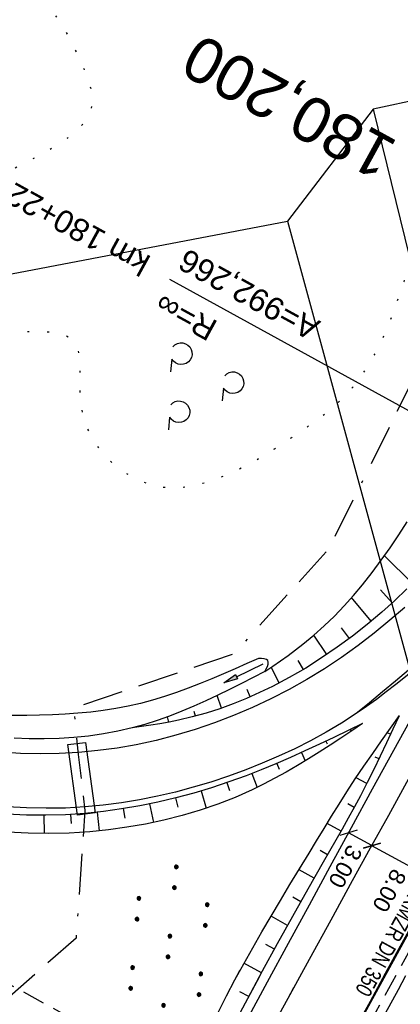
# Model space of a CAD drawing. Extents: x 507875 to 508634, y 446340 to 447363.
# Tile 23 of 70: x 508047 to 508089, y 446505 to 446614. Entities that reach past the tile are written whole.
import ezdxf
from ezdxf.enums import TextEntityAlignment as Align

# ---------------------------------------------------------------- set-up
doc = ezdxf.new("R2010")
doc.units = 0
doc.header["$LTSCALE"] = 10
doc.header["$MEASUREMENT"] = 0
for name, pattern in [('ACAD_ISO16W100', [73, 15, -6.5, 15, -6.5, 15, -7, 1, -7]), ('ACHSE', [5.5, 4, -0.5, 0.5, -0.5]), ('AUSGEZOGEN', [0]), ('LT00', [0]), ('LT07', [0.22, 0.02, -0.2]), ('LT17', [0.15, 0.1, -0.05]), ('STRICHLINIE2', [0.375, 0.25, -0.125])]:
    doc.linetypes.add(name, pattern=pattern)
doc.layers.get('0').update_dxf_attribs({"linetype": 'LT00'})
for name, color, linetype in [('--EK_FBR', 250, 'LT00'), ('--EK_Haltung', 7, 'STRICHLINIE2'), ('--EK_ST-93-1', 30, 'LT17'), ('--EL_Haltung', 182, 'STRICHLINIE2'), ('--EL_Haltung-Text', 182, 'LT00'), ('-AX-093', 35, 'ACHSE'), ('-EL-93-1', 250, 'LT00'), ('BAB-KABEL', 220, 'ACAD_ISO16W100'), ('BAB-KABEL_TEXT', 221, 'Continuous'), ('BEMAßUNG', 255, 'Continuous'), ('DFK_KATASTER', 250, 'LT00'), ('DFK_NUTZUNG', 250, 'LT00'), ('GEHOELZ_SYMB', 252, 'Continuous'), ('PFEIL', 140, 'AUSGEZOGEN'), ('V127_AFBR_BAB', 250, 'LT00'), ('V127_BOESCH', 250, 'LT00'), ('V127_BOSCHUNG', 250, 'LT00'), ('V127_GEHOELZ', 250, 'LT07'), ('V127_GRABEN', 250, 'LT00'), ('V127_H_BORD', 8, 'LT00'), ('V127_LD_MARK', 250, 'LT00'), ('V128_AFBR_BAB', 250, 'LT00'), ('V128_BOESCH', 250, 'LT00'), ('V128_BOSCHUNG', 250, 'LT00'), ('V128_LD_MARK', 250, 'LT00')]:
    doc.layers.add(name, color=color, linetype=linetype)
doc.styles.add('Arial', font='ARIAL.TTF')
doc.styles.add('Beschrift', font='ARIAL.TTF')
doc.styles.add('Haltungsbeschriftung', font='ARIAL.TTF', dxfattribs={"width": 0.75})

# ---------------------------------------------------------------- blocks, each defined once
blk = doc.blocks.new('SYMB7110')
at = {"color": 0, "linetype": 'ByBlock'}
for p, q in [((-0.515, 0.392919), (-0.515, 0.367081)), ((-0.51, 0.362895), (-0.51, 0.397105)), ((-0.505, 0.399164), (-0.505, 0.360836)), ((-0.5, 0.360204), (-0.5, 0.399796)), ((-0.495, 0.399164), (-0.495, 0.360836)), ((-0.49, 0.362895), (-0.49, 0.397105)), ((-0.485, 0.392919), (-0.485, 0.367081)), ((-0.48, 0.379874), (-0.48, 0.380145)), ((-0.285, 0.392919), (-0.285, 0.367081)), ((-0.28, 0.362895), (-0.28, 0.397105)), ((-0.275, 0.399164), (-0.275, 0.360836)), ((-0.27, 0.360204), (-0.27, 0.399796)), ((-0.265, 0.399164), (-0.265, 0.360836)), ((-0.26, 0.362895), (-0.26, 0.397105)), ((-0.255, 0.392919), (-0.255, 0.367081)), ((-0.25, 0.379874), (-0.25, 0.380146)), ((0.255, 0.392919), (0.255, 0.367081)), ((0.26, 0.362895), (0.26, 0.397105)), ((0.265, 0.399164), (0.265, 0.360836)), ((0.27, 0.360204), (0.27, 0.399796)), ((0.275, 0.399164), (0.275, 0.360836)), ((0.28, 0.362895), (0.28, 0.397105)), ((0.285, 0.392919), (0.285, 0.367081)), ((0.29, 0.379874), (0.29, 0.380145)), ((0.485, 0.392919), (0.485, 0.367081)), ((0.49, 0.362895), (0.49, 0.397105)), ((0.495, 0.399164), (0.495, 0.360836)), ((0.5, 0.360204), (0.5, 0.399796)), ((0.505, 0.399164), (0.505, 0.360836)), ((0.51, 0.362895), (0.51, 0.397105)), ((0.515, 0.392919), (0.515, 0.367081)), ((0.52, 0.379874), (0.52, 0.380146)), ((-0.9, 0.012919), (-0.9, -0.012919)), ((-0.895, -0.017106), (-0.895, 0.017105)), ((-0.89, 0.019164), (-0.89, -0.019164)), ((-0.885, -0.019797), (-0.885, 0.019796)), ((-0.88, 0.019164), (-0.88, -0.019164)), ((-0.875, -0.017106), (-0.875, 0.017105)), ((-0.87, 0.012919), (-0.87, -0.012919)), ((-0.865, -0.000126), (-0.865, 0.000145)), ((-0.67, 0.012919), (-0.67, -0.012919)), ((-0.665, -0.017106), (-0.665, 0.017105)), ((-0.66, 0.019164), (-0.66, -0.019164)), ((-0.655, -0.019797), (-0.655, 0.019796)), ((-0.65, 0.019164), (-0.65, -0.019164)), ((-0.645, -0.017106), (-0.645, 0.017105)), ((-0.64, 0.012919), (-0.64, -0.012919)), ((-0.635, -0.000126), (-0.635, 0.000145)), ((-0.13, 0.012919), (-0.13, -0.012919)), ((-0.125, -0.017105), (-0.125, 0.017105)), ((-0.12, 0.019164), (-0.12, -0.019164)), ((-0.115, -0.019796), (-0.115, 0.019796)), ((-0.11, 0.019164), (-0.11, -0.019164)), ((-0.105, -0.017105), (-0.105, 0.017105)), ((-0.1, 0.012919), (-0.1, -0.012919)), ((-0.095, -0.000126), (-0.095, 0.000146)), ((0.1, 0.012919), (0.1, -0.012919)), ((0.105, -0.017105), (0.105, 0.017105)), ((0.11, 0.019164), (0.11, -0.019164)), ((0.115, -0.019796), (0.115, 0.019796)), ((0.12, 0.019164), (0.12, -0.019164)), ((0.125, -0.017105), (0.125, 0.017105)), ((0.13, 0.012919), (0.13, -0.012919)), ((0.135, -0.000126), (0.135, 0.000146)), ((0.64, 0.012919), (0.64, -0.012919)), ((0.645, -0.017105), (0.645, 0.017105)), ((0.65, 0.019164), (0.65, -0.019164)), ((0.655, -0.019796), (0.655, 0.019796)), ((0.66, 0.019164), (0.66, -0.019164)), ((0.665, -0.017105), (0.665, 0.017105)), ((0.67, 0.012919), (0.67, -0.012919)), ((0.675, -0.000126), (0.675, 0.000146)), ((0.87, 0.012919), (0.87, -0.012919)), ((0.875, -0.017105), (0.875, 0.017105)), ((0.88, 0.019164), (0.88, -0.019164)), ((0.885, -0.019796), (0.885, 0.019796)), ((0.89, 0.019164), (0.89, -0.019164)), ((0.895, -0.017105), (0.895, 0.017105)), ((0.9, 0.012919), (0.9, -0.012919)), ((0.905, -0.000126), (0.905, 0.000146)), ((-0.515, -0.367081), (-0.515, -0.392919)), ((-0.51, -0.397105), (-0.51, -0.362895)), ((-0.505, -0.360836), (-0.505, -0.399164)), ((-0.5, -0.399796), (-0.5, -0.360204)), ((-0.495, -0.360836), (-0.495, -0.399164)), ((-0.49, -0.397106), (-0.49, -0.362895)), ((-0.485, -0.367081), (-0.485, -0.392919)), ((-0.48, -0.380126), (-0.48, -0.379855)), ((-0.285, -0.367081), (-0.285, -0.392919)), ((-0.28, -0.397105), (-0.28, -0.362895)), ((-0.275, -0.360836), (-0.275, -0.399164)), ((-0.27, -0.399796), (-0.27, -0.360204)), ((-0.265, -0.360836), (-0.265, -0.399164)), ((-0.26, -0.397105), (-0.26, -0.362895)), ((-0.255, -0.367081), (-0.255, -0.392919)), ((-0.25, -0.380126), (-0.25, -0.379855)), ((0.255, -0.367081), (0.255, -0.392919)), ((0.26, -0.397105), (0.26, -0.362895)), ((0.265, -0.360836), (0.265, -0.399164)), ((0.27, -0.399796), (0.27, -0.360204)), ((0.275, -0.360836), (0.275, -0.399164)), ((0.28, -0.397105), (0.28, -0.362895)), ((0.285, -0.367081), (0.285, -0.392919)), ((0.29, -0.380126), (0.29, -0.379855)), ((0.485, -0.367081), (0.485, -0.392919)), ((0.49, -0.397105), (0.49, -0.362895)), ((0.495, -0.360836), (0.495, -0.399164)), ((0.5, -0.399796), (0.5, -0.360204)), ((0.505, -0.360836), (0.505, -0.399164)), ((0.51, -0.397105), (0.51, -0.362895)), ((0.515, -0.367081), (0.515, -0.392919)), ((0.52, -0.380126), (0.52, -0.379855))]:
    blk.add_line(p, q, dxfattribs=at)
for points in [[(-0.48, 0.38), (-0.481981, 0.388678), (-0.48753, 0.395637), (-0.49555, 0.399499), (-0.50445, 0.399499), (-0.51247, 0.395637), (-0.518019, 0.388678), (-0.52, 0.38), (-0.518019, 0.371322), (-0.51247, 0.364363), (-0.50445, 0.360501), (-0.49555, 0.360501), (-0.48753, 0.364363), (-0.481981, 0.371322), (-0.48, 0.38)], [(-0.25, 0.38), (-0.251981, 0.388678), (-0.25753, 0.395637), (-0.26555, 0.399499), (-0.27445, 0.399499), (-0.28247, 0.395637), (-0.288019, 0.388678), (-0.29, 0.38), (-0.288019, 0.371322), (-0.28247, 0.364363), (-0.27445, 0.360501), (-0.26555, 0.360501), (-0.25753, 0.364363), (-0.251981, 0.371322), (-0.25, 0.38)], [(0.29, 0.38), (0.288019, 0.388678), (0.28247, 0.395637), (0.27445, 0.399499), (0.26555, 0.399499), (0.25753, 0.395637), (0.251981, 0.388678), (0.25, 0.38), (0.251981, 0.371322), (0.25753, 0.364363), (0.26555, 0.360501), (0.27445, 0.360501), (0.28247, 0.364363), (0.288019, 0.371322), (0.29, 0.38)], [(0.52, 0.38), (0.518019, 0.388678), (0.51247, 0.395637), (0.50445, 0.399499), (0.495549, 0.399499), (0.48753, 0.395637), (0.481981, 0.388678), (0.48, 0.38), (0.481981, 0.371322), (0.48753, 0.364363), (0.495549, 0.360501), (0.50445, 0.360501), (0.51247, 0.364363), (0.518019, 0.371322), (0.52, 0.38)], [(-0.865, 0), (-0.866981, 0.008678), (-0.87253, 0.015637), (-0.88055, 0.019498), (-0.88945, 0.019498), (-0.89747, 0.015637), (-0.903019, 0.008678), (-0.905, 0)], [(-0.905, 0), (-0.903019, -0.008678), (-0.89747, -0.015637), (-0.88945, -0.019499), (-0.88055, -0.019499), (-0.87253, -0.015637), (-0.866981, -0.008678), (-0.865, 0)], [(-0.635, 0), (-0.636981, 0.008678), (-0.64253, 0.015637), (-0.65055, 0.019498), (-0.65945, 0.019498), (-0.66747, 0.015637), (-0.673019, 0.008678), (-0.675, 0)], [(-0.675, 0), (-0.673019, -0.008678), (-0.66747, -0.015637), (-0.65945, -0.019499), (-0.65055, -0.019499), (-0.64253, -0.015637), (-0.636981, -0.008678), (-0.635, 0)], [(-0.095, 0), (-0.096981, 0.008678), (-0.10253, 0.015637), (-0.11055, 0.019499), (-0.11945, 0.019499), (-0.12747, 0.015637), (-0.133019, 0.008678), (-0.135, 0)], [(-0.135, 0), (-0.133019, -0.008678), (-0.12747, -0.015637), (-0.11945, -0.019499), (-0.11055, -0.019499), (-0.10253, -0.015637), (-0.096981, -0.008678), (-0.095, 0)], [(0.135, 0), (0.133019, 0.008678), (0.12747, 0.015637), (0.11945, 0.019499), (0.11055, 0.019499), (0.10253, 0.015637), (0.096981, 0.008678), (0.095, 0)], [(0.095, 0), (0.096981, -0.008678), (0.10253, -0.015637), (0.11055, -0.019499), (0.11945, -0.019499), (0.12747, -0.015637), (0.133019, -0.008678), (0.135, 0)], [(0.675, 0), (0.673019, 0.008678), (0.66747, 0.015637), (0.65945, 0.019499), (0.65055, 0.019499), (0.64253, 0.015637), (0.636981, 0.008678), (0.635, 0)], [(0.635, 0), (0.636981, -0.008678), (0.64253, -0.015637), (0.65055, -0.019499), (0.65945, -0.019499), (0.66747, -0.015637), (0.673019, -0.008678), (0.675, 0)], [(0.905, 0), (0.903019, 0.008678), (0.89747, 0.015637), (0.88945, 0.019499), (0.88055, 0.019499), (0.87253, 0.015637), (0.866981, 0.008678), (0.865, 0)], [(0.865, 0), (0.866981, -0.008678), (0.87253, -0.015637), (0.88055, -0.019499), (0.88945, -0.019499), (0.89747, -0.015637), (0.903019, -0.008678), (0.905, 0)], [(-0.48, -0.38), (-0.481981, -0.371322), (-0.48753, -0.364363), (-0.49555, -0.360501), (-0.50445, -0.360501), (-0.51247, -0.364363), (-0.518019, -0.371322), (-0.52, -0.38), (-0.518019, -0.388678), (-0.51247, -0.395637), (-0.50445, -0.399499), (-0.49555, -0.399499), (-0.48753, -0.395637), (-0.481981, -0.388678), (-0.48, -0.38)], [(-0.25, -0.38), (-0.251981, -0.371322), (-0.25753, -0.364363), (-0.26555, -0.360501), (-0.27445, -0.360501), (-0.28247, -0.364363), (-0.288019, -0.371322), (-0.29, -0.38), (-0.288019, -0.388678), (-0.28247, -0.395637), (-0.27445, -0.399499), (-0.26555, -0.399499), (-0.25753, -0.395637), (-0.251981, -0.388678), (-0.25, -0.38)], [(0.29, -0.38), (0.288019, -0.371322), (0.28247, -0.364363), (0.27445, -0.360501), (0.26555, -0.360501), (0.25753, -0.364363), (0.251981, -0.371322), (0.25, -0.38), (0.251981, -0.388678), (0.25753, -0.395637), (0.26555, -0.399499), (0.27445, -0.399499), (0.28247, -0.395637), (0.288019, -0.388678), (0.29, -0.38)], [(0.52, -0.38), (0.518019, -0.371322), (0.51247, -0.364363), (0.50445, -0.360501), (0.495549, -0.360501), (0.48753, -0.364363), (0.481981, -0.371322), (0.48, -0.38), (0.481981, -0.388678), (0.48753, -0.395637), (0.495549, -0.399499), (0.50445, -0.399499), (0.51247, -0.395637), (0.518019, -0.388678), (0.52, -0.38)]]:
    blk.add_lwpolyline(points, dxfattribs=at)
blk = doc.blocks.new('GEHOELZ_SYMB')
at = {"layer": 'GEHOELZ_SYMB'}
blk.add_line((0, 0), (1.4, 0), dxfattribs=at)
blk.add_lwpolyline([(-1.39, 0.02), (-1.61, 0.22), (-1.78, 0.47), (-1.88, 0.76), (-1.9, 1.06), (-1.84, 1.36), (-1.72, 1.64), (-1.53, 1.87), (-1.28, 2.05), (-1, 2.16), (-0.7, 2.2), (-0.4, 2.16), (-0.12, 2.05), (0.13, 1.87), (0.32, 1.64), (0.44, 1.36), (0.5, 1.06), (0.48, 0.76), (0.38, 0.47), (0.21, 0.22), (-0.01, 0.02)], dxfattribs=at)
blk = doc.blocks.new('_Oblique')
at = {"color": 0, "linetype": 'ByBlock', "lineweight": -2}
blk.add_line((-0.5, -0.5), (0.5, 0.5), dxfattribs=at)
blk = doc.blocks.new('Pfreil3')
at = {"layer": 'PFEIL'}
blk.add_hatch(color=256, dxfattribs=at).paths.add_polyline_path([(-1.55, 0.27), (-1.55, -0.27), (0, 0)])
for p, q in [((-1.55, 0), (-4.83, 0)), ((-1.55, -0.27), (-1.55, 0.27)), ((-1.55, 0.27), (0, 0)), ((0, 0), (-1.55, -0.27))]:
    blk.add_line(p, q, dxfattribs=at)

msp = doc.modelspace()

# ---------------------------------------------------------------- linework, layer by layer
at = {"layer": '--EK_FBR', "color": 2}
for points in [[(508089.46, 446549.15), (508087.83, 446547.72), (508086.09, 446546.29), (508084.3, 446544.92), (508082.46, 446543.61), (508080.56, 446542.36), (508078.63, 446541.18), (508076.65, 446540.07), (508074.64, 446539.03), (508072.59, 446538.06), (508070.51, 446537.17), (508068.4, 446536.36), (508066.26, 446535.63), (508064.1, 446534.98), (508061.91, 446534.42), (508059.71, 446533.94), (508057.59, 446533.57), (508055.46, 446533.29), (508053.33, 446533.08), (508051.19, 446532.96), (508049.05, 446532.92), (508046.9, 446532.97), (508044.77, 446533.1)], [(508084.1, 446537.39), (508082.45, 446536.32), (508080.76, 446535.32), (508079.04, 446534.38), (508077.28, 446533.49), (508075.49, 446532.66), (508073.68, 446531.89), (508071.84, 446531.16), (508069.92, 446530.46), (508067.98, 446529.81), (508066.03, 446529.23), (508064.06, 446528.7), (508062.07, 446528.23), (508060.08, 446527.83), (508058.07, 446527.5), (508056.05, 446527.24), (508054.03, 446527.05), (508051.88, 446526.93), (508049.72, 446526.9), (508047.57, 446526.94), (508045.41, 446527.06)], [(508083.99, 446502.48), (508085.66, 446505.55), (508087.33, 446508.62), (508089.01, 446511.68), (508090.69, 446514.74), (508092.21, 446517.47), (508093.72, 446520.19), (508095.24, 446522.92), (508096.76, 446525.65), (508098.28, 446528.37), (508099.8, 446531.1), (508101.32, 446533.83), (508102.82, 446536.56)]]:
    msp.add_lwpolyline(points, dxfattribs=at)
at = {"layer": '--EK_FBR'}
for points in [[(508091.67, 446543.19), (508090.61, 446542.33), (508089.55, 446541.47), (508088.48, 446540.62), (508087.41, 446539.78), (508086.32, 446538.96), (508085.22, 446538.16), (508084.1, 446537.39)], [(508092.92, 446541.89), (508090.57, 446537.6), (508088.22, 446533.31), (508085.87, 446529.02), (508083.53, 446524.72), (508081.18, 446520.43), (508078.87, 446516.17), (508076.55, 446511.91), (508074.24, 446507.65), (508071.92, 446503.39), (508069.61, 446499.13), (508067.21, 446494.73), (508064.82, 446490.33), (508062.42, 446485.94), (508060.01, 446481.54), (508057.6, 446477.15), (508057.15, 446476.34), (508055.2, 446472.77), (508053.25, 446469.2), (508051.31, 446465.62), (508049.38, 446462.04), (508047.45, 446458.46), (508045.52, 446454.87)], [(508074.38, 446507.92), (508074.24, 446507.65), (508071.92, 446503.39), (508069.61, 446499.13), (508067.21, 446494.73), (508064.82, 446490.33), (508062.42, 446485.94), (508060.01, 446481.54), (508057.6, 446477.15), (508057.15, 446476.34), (508055.2, 446472.77), (508053.25, 446469.2), (508051.31, 446465.62), (508049.38, 446462.04), (508047.45, 446458.46), (508045.52, 446454.87), (508042.93, 446450.05), (508040.34, 446445.23), (508037.99, 446440.84)]]:
    msp.add_lwpolyline(points, dxfattribs=at)
at = {"layer": '--EK_Haltung'}
msp.add_line((508102.93, 446534.65), (508079.68, 446492.39), dxfattribs=at)
at = {"layer": '--EK_ST-93-1', "ltscale": 2.5}
msp.add_line((508079.07, 446489.14), (508043.97, 446508.31), dxfattribs=at)
at = {"layer": '--EL_Haltung'}
msp.add_line((508102.93, 446534.65), (508079.68, 446492.39), dxfattribs=at)
at = {"layer": '-AX-093', "ltscale": 0.2}
msp.add_lwpolyline([(508147.63, 446614.28), (508141.58, 446603.2), (508135.52, 446592.14), (508129.46, 446581.07), (508123.39, 446570.01), (508116.03, 446556.59), (508107.11, 446540.33), (508100.98, 446529.16), (508094.85, 446517.99), (508088.73, 446506.81), (508082.62, 446495.63)], dxfattribs=at)
at = {"layer": '-EL-93-1'}
msp.add_line((508111.65, 446558.99), (508063.43, 446585.45), dxfattribs=at)
at = {"layer": 'BAB-KABEL', "ltscale": 0.03, "flags": 128}
msp.add_lwpolyline([(508403.91, 447290.53), (508402.03, 447282.82), (508386.1, 447280.45), (508366.68, 447274.03), (508361.37, 447269.7), (508361.66, 447256.67), (508362.44, 447209.01), (508362.58, 447196.37), (508363.06, 447183.59), (508362.05, 447181.3), (508353.7, 447155.98), (508356.39, 447152.75), (508357.89, 447150.94), (508345.99, 447106.96), (508319.98, 447031.32), (508314.89, 447014.99), (508307.5, 446987.6), (508299.95, 446957.55), (508297.33, 446948.16), (508293.93, 446941.35), (508287.31, 446931.65), (508277.45, 446917.5), (508268.65, 446905.43), (508266.72, 446901.97), (508263.92, 446896.05), (508236.79, 446838.25), (508218.67, 446798.75), (508182, 446732.5), (508173.76, 446722.03), (508158.32, 446691.58), (508134.64, 446653.79), (508129.8, 446634.85), (508127.62, 446632.93), (508117.24, 446626.48), (508107.49, 446619.07), (508101.7, 446595.11), (508091.07, 446575.78), (508081, 446555.55), (508070.49, 446543.96), (508052.78, 446538.01), (508053.27, 446532.87), (508054.03, 446526.66), (508053.05, 446512.52), (508031.72, 446493.74), (508025.76, 446492.1), (508020.21, 446489.1), (508016.01, 446486.75), (508018.85, 446477.05), (508018.71, 446455.03), (508018.06, 446449.03)], dxfattribs=at)
at = {"layer": 'BAB-KABEL_TEXT'}
msp.add_lwpolyline([(508052.12, 446533.96), (508054.08, 446534.19), (508055.15, 446526.38), (508053.19, 446526.14)], close=True, dxfattribs=at)
at = {"layer": 'BEMAßUNG'}
for p, q in [((508085.83, 446522.76), (508083.23, 446524.18)), ((508092.98, 446518.84), (508085.82, 446522.75))]:
    msp.add_line(p, q, dxfattribs=at)
at = {"layer": 'DFK_KATASTER'}
for p, q in [((508099.75, 446607.29), (508085.98, 446604.33)), ((508085.98, 446604.33), (508076.49, 446591.92)), ((508085.98, 446604.33), (508099.56, 446548.76)), ((507967.14, 446571.06), (508076.49, 446591.92)), ((508076.49, 446591.92), (508090.46, 446540.61))]:
    msp.add_line(p, q, dxfattribs=at)
at = {"layer": 'V127_AFBR_BAB', "color": 0}
for points in [[(508089.46, 446549.15), (508087.83, 446547.72), (508086.09, 446546.29), (508084.3, 446544.92), (508082.46, 446543.61), (508080.56, 446542.36), (508078.63, 446541.18), (508076.65, 446540.07), (508074.64, 446539.03), (508072.59, 446538.06), (508070.51, 446537.17), (508068.4, 446536.36), (508066.26, 446535.63), (508064.1, 446534.98), (508061.91, 446534.42), (508059.71, 446533.94), (508057.59, 446533.57), (508055.46, 446533.29), (508053.33, 446533.08), (508051.19, 446532.96), (508049.05, 446532.92), (508046.9, 446532.97), (508044.77, 446533.1)], [(508084.1, 446537.39), (508082.45, 446536.32), (508080.76, 446535.32), (508079.04, 446534.38), (508077.28, 446533.49), (508075.49, 446532.66), (508073.68, 446531.89), (508071.84, 446531.16), (508069.92, 446530.46), (508067.98, 446529.81), (508066.03, 446529.23), (508064.06, 446528.7), (508062.07, 446528.23), (508060.08, 446527.83), (508058.07, 446527.5), (508056.05, 446527.24), (508054.03, 446527.05), (508051.88, 446526.93), (508049.72, 446526.9), (508047.57, 446526.94), (508045.41, 446527.06)]]:
    msp.add_lwpolyline(points, dxfattribs=at)
at = {"layer": 'V127_AFBR_BAB'}
for points in [[(508091.67, 446543.19), (508090.61, 446542.33), (508089.55, 446541.47), (508088.48, 446540.62), (508087.41, 446539.78), (508086.32, 446538.96), (508085.22, 446538.16), (508084.1, 446537.39)], [(508092.92, 446541.89), (508090.57, 446537.6), (508088.22, 446533.31), (508085.87, 446529.02), (508083.53, 446524.72), (508081.18, 446520.43), (508078.87, 446516.17), (508076.55, 446511.91), (508074.24, 446507.65), (508071.92, 446503.39), (508069.61, 446499.13), (508067.21, 446494.73), (508064.82, 446490.33), (508062.42, 446485.94), (508060.01, 446481.54), (508057.6, 446477.15), (508057.15, 446476.34), (508055.2, 446472.77), (508053.25, 446469.2), (508051.31, 446465.62), (508049.38, 446462.04), (508047.45, 446458.46), (508045.52, 446454.87)]]:
    msp.add_lwpolyline(points, dxfattribs=at)
at = {"layer": 'V127_AFBR_BAB', "color": 2}
msp.add_lwpolyline([(508083.99, 446502.48), (508085.66, 446505.55), (508087.33, 446508.62), (508089.01, 446511.68), (508090.69, 446514.74), (508092.21, 446517.47), (508093.72, 446520.19), (508095.24, 446522.92), (508096.76, 446525.65), (508098.28, 446528.37), (508099.8, 446531.1), (508101.32, 446533.83), (508102.82, 446536.56)], dxfattribs=at)
at = {"layer": 'V127_BOESCH'}
for points in [[(508073.98, 446542.06), (508074.84, 446542.64), (508075.69, 446543.23), (508076.54, 446543.83), (508077.37, 446544.44), (508078.19, 446545.07), (508079.39, 446546.06), (508080.55, 446547.1), (508081.67, 446548.18), (508082.74, 446549.31), (508083.78, 446550.47), (508084.79, 446551.66), (508085.85, 446553), (508086.87, 446554.37), (508087.85, 446555.76), (508088.81, 446557.18), (508089.73, 446558.62)], [(508089.69, 446551.19), (508088.32, 446549.88), (508086.91, 446548.61), (508085.32, 446547.26), (508083.68, 446545.97), (508081.99, 446544.73), (508080.26, 446543.55), (508078.49, 446542.43), (508076.67, 446541.38), (508074.81, 446540.4), (508073.38, 446539.71), (508071.93, 446539.06), (508070.45, 446538.47), (508068.96, 446537.93), (508067.45, 446537.44), (508065.92, 446537.01), (508064.38, 446536.65), (508063.36, 446536.45), (508062.34, 446536.27), (508061.32, 446536.1), (508060.29, 446535.95), (508059.26, 446535.8)], [(508068.78, 446504.29), (508069.7, 446506.11), (508070.65, 446507.9), (508071.62, 446509.68), (508072.62, 446511.45), (508073.63, 446513.21), (508074.66, 446514.96), (508075.71, 446516.7), (508076.75, 446518.44), (508077.81, 446520.18), (508078.86, 446521.92), (508079.69, 446523.29), (508080.52, 446524.65), (508081.35, 446526.01), (508082.19, 446527.37), (508083.05, 446528.72), (508083.99, 446530.15), (508084.95, 446531.57), (508085.92, 446532.98), (508086.9, 446534.38), (508087.88, 446535.78), (508088.87, 446537.18)], [(508070.46, 446502.8), (508072.08, 446505.85), (508073.72, 446508.89), (508075.38, 446511.92), (508077.06, 446514.95), (508078.75, 446517.97), (508080.46, 446520.97), (508081.17, 446522.19), (508081.87, 446523.41), (508082.56, 446524.63), (508083.25, 446525.85), (508083.93, 446527.08), (508084.59, 446528.32), (508085.34, 446529.78), (508086.07, 446531.24), (508086.79, 446532.72), (508087.49, 446534.2), (508088.18, 446535.69), (508088.87, 446537.18)], [(508084.78, 446536.28), (508083.19, 446535.51), (508081.6, 446534.74), (508080.01, 446533.99), (508078.4, 446533.25), (508076.79, 446532.53), (508075.17, 446531.83), (508073.54, 446531.15), (508071.9, 446530.51), (508069.98, 446529.82), (508068.04, 446529.18), (508066.08, 446528.59), (508064.1, 446528.06), (508062.11, 446527.59), (508060.11, 446527.18), (508058.09, 446526.83), (508056.07, 446526.55), (508054.03, 446526.34), (508051.87, 446526.19), (508049.71, 446526.13), (508047.55, 446526.14), (508045.39, 446526.23)], [(508084.78, 446536.28), (508083.59, 446535.48), (508082.4, 446534.68), (508081.21, 446533.9), (508080, 446533.12), (508078.79, 446532.36), (508077.57, 446531.62), (508076.34, 446530.9), (508075.09, 446530.22), (508073.83, 446529.56), (508072.55, 446528.94), (508070.66, 446528.1), (508068.74, 446527.35), (508066.78, 446526.68), (508064.79, 446526.09), (508062.78, 446525.58), (508060.74, 446525.15), (508058.69, 446524.79), (508056.63, 446524.51), (508054.56, 446524.3), (508052.28, 446524.16), (508050, 446524.11), (508047.73, 446524.14), (508045.45, 446524.26)]]:
    msp.add_lwpolyline(points, dxfattribs=at)
at = {"layer": 'V127_BOSCHUNG'}
for p, q in [((508090.31, 446551.8), (508087.23, 446554.87)), ((508088.08, 446549.66), (508086.77, 446551.08)), ((508085.76, 446547.63), (508083.57, 446550.23)), ((508083.34, 446545.71), (508082.45, 446546.89)), ((508080.83, 446543.93), (508079.4, 446546.06)), ((508078.24, 446542.28), (508077.66, 446543.25)), ((508075.57, 446540.79), (508074.67, 446542.52)), ((508072.33, 446539.24), (508071.99, 446540.04)), ((508069.18, 446538), (508068.69, 446539.4)), ((508063.31, 446536.44), (508063.19, 446537.04)), ((508066.27, 446537.11), (508066.13, 446537.63)), ((508060.33, 446535.96), (508060.32, 446536.02)), ((508083.43, 446535.62), (508083.53, 446535.43)), ((508087.9, 446535.09), (508087.52, 446535.26)), ((508080.73, 446534.33), (508080.86, 446534.05)), ((508078.01, 446533.07), (508078.44, 446532.14)), ((508086.62, 446532.37), (508086.2, 446532.57)), ((508075.28, 446531.87), (508075.55, 446531.24)), ((508072.52, 446530.75), (508073.12, 446529.21)), ((508085.28, 446529.66), (508084.08, 446530.28)), ((508069.74, 446529.74), (508070.04, 446528.86)), ((508064.06, 446528.05), (508064.32, 446527.04)), ((508066.92, 446528.84), (508067.48, 446526.91)), ((508061.18, 446527.39), (508061.62, 446525.32)), ((508083.88, 446526.99), (508083.16, 446527.38)), ((508049.49, 446526.13), (508049.51, 446524.11)), ((508052.43, 446526.22), (508052.49, 446525.2)), ((508055.37, 446526.47), (508055.6, 446524.4)), ((508058.28, 446526.86), (508058.45, 446525.82)), ((508082.41, 446524.36), (508080.87, 446525.23)), ((508080.92, 446521.76), (508080.11, 446522.21)), ((508079.43, 446519.16), (508077.76, 446520.1)), ((508077.95, 446516.55), (508077.08, 446517.04)), ((508076.49, 446513.93), (508074.66, 446514.95)), ((508075.04, 446511.31), (508074.09, 446511.83)), ((508073.61, 446508.68), (508071.65, 446509.74)), ((508072.19, 446506.05), (508071.2, 446506.57))]:
    msp.add_line(p, q, dxfattribs=at)
at = {"layer": 'V127_GEHOELZ', "flags": 128}
msp.add_lwpolyline([(508096.94, 446604.49), (508097.55, 446605.41), (508098.19, 446606.31), (508098.85, 446607.2), (508099.53, 446608.08), (508100.22, 446608.95), (508100.91, 446609.83), (508101.61, 446610.71), (508102.3, 446611.59), (508102.98, 446612.48), (508103.64, 446613.39), (508104.28, 446614.32), (508104.89, 446615.26), (508105.47, 446616.23), (508105.72, 446616.68), (508105.95, 446617.13), (508106.15, 446617.6), (508106.32, 446618.08), (508106.44, 446618.56), (508106.51, 446619.04), (508106.54, 446619.52), (508106.52, 446620.01), (508106.47, 446620.49), (508106.32, 446621.2), (508106.1, 446621.9), (508105.82, 446622.57), (508105.49, 446623.23), (508105.12, 446623.88), (508104.73, 446624.52), (508104.32, 446625.15), (508103.9, 446625.78), (508102.94, 446627.24), (508102, 446628.7), (508101.08, 446630.16), (508100.17, 446631.62), (508099.26, 446633.06), (508098.35, 446634.5), (508097.43, 446635.94), (508096.51, 446637.36), (508095.58, 446638.76), (508094.62, 446640.15), (508093.65, 446641.53), (508092.64, 446642.89), (508091.61, 446644.22), (508090.28, 446645.84), (508088.9, 446647.43), (508087.47, 446648.98), (508085.99, 446650.49), (508084.47, 446651.97), (508082.91, 446653.4), (508081.32, 446654.8), (508079.69, 446656.15), (508078.03, 446657.46), (508076.53, 446658.59), (508075.01, 446659.69), (508073.48, 446660.76), (508071.93, 446661.81), (508070.37, 446662.85), (508068.8, 446663.87), (508067.23, 446664.88), (508065.65, 446665.89), (508064.07, 446666.89), (508062.49, 446667.9), (508060.91, 446668.92), (508059.9, 446669.57), (508058.89, 446670.23), (508057.88, 446670.88), (508056.86, 446671.53), (508055.83, 446672.15), (508054.79, 446672.76), (508053.74, 446673.34), (508052.67, 446673.9), (508051.58, 446674.41), (508050.24, 446674.99), (508048.87, 446675.5), (508047.48, 446675.94), (508046.07, 446676.32), (508044.64, 446676.63), (508043.19, 446676.86), (508041.74, 446677.02), (508040.28, 446677.09), (508038.75, 446677.08), (508037.23, 446676.98), (508035.72, 446676.79), (508034.21, 446676.52), (508032.72, 446676.17), (508031.25, 446675.75), (508029.8, 446675.25), (508028.38, 446674.68), (508026.98, 446674.05), (508025.62, 446673.35), (508024.25, 446672.56), (508022.92, 446671.7), (508021.64, 446670.78), (508020.41, 446669.8), (508019.23, 446668.77), (508018.13, 446667.69), (508017.08, 446666.57), (508016.07, 446665.41), (508015.11, 446664.2), (508014.19, 446662.96), (508013.31, 446661.68), (508012.46, 446660.38), (508011.64, 446659.05), (508010.84, 446657.7), (508010.07, 446656.34), (508009.32, 446654.96), (508008.59, 446653.57), (508007.87, 446652.18), (508006.74, 446649.95), (508005.64, 446647.72), (508004.56, 446645.48), (508003.52, 446643.23), (508002.52, 446640.97), (508001.55, 446638.7), (508000.62, 446636.41), (507999.74, 446634.11), (507998.85, 446631.64), (507998.01, 446629.16), (507997.23, 446626.65), (507996.5, 446624.13), (507995.83, 446621.58), (507995.23, 446619.02), (507994.68, 446616.45), (507994.2, 446613.87), (507993.79, 446611.27), (507993.42, 446608.48), (507993.13, 446605.67), (507992.93, 446602.86), (507992.81, 446600.05), (507992.77, 446597.23), (507992.82, 446594.4), (507992.97, 446591.58), (507993.11, 446589.7), (507993.3, 446587.81), (507993.54, 446585.94), (507993.82, 446584.07), (507994.15, 446582.21), (507994.54, 446580.36), (507994.98, 446578.53), (507995.47, 446576.72), (507996.03, 446574.92), (507996.74, 446572.89), (507997.53, 446570.88), (507998.39, 446568.9), (507999.32, 446566.94), (508000.32, 446565.01), (508001.07, 446563.65), (508001.84, 446562.31), (508002.66, 446561), (508003.5, 446559.71), (508004.39, 446558.45), (508005.32, 446557.22), (508006.29, 446556.05), (508007.3, 446554.92), (508008.36, 446553.84), (508009.47, 446552.83), (508010.46, 446552.01), (508011.48, 446551.24), (508012.52, 446550.5), (508013.6, 446549.79), (508014.69, 446549.11), (508015.81, 446548.44), (508016.94, 446547.79), (508018.07, 446547.15), (508019.22, 446546.5), (508020.37, 446545.85), (508021.52, 446545.19), (508022.67, 446544.51), (508023.81, 446543.81), (508024.94, 446543.07), (508025.49, 446542.7), (508026.05, 446542.33), (508026.6, 446541.96), (508027.16, 446541.62), (508027.73, 446541.31), (508028.31, 446541.03), (508028.9, 446540.8), (508029.51, 446540.63), (508030.15, 446540.52), (508030.57, 446540.49), (508031, 446540.5), (508031.42, 446540.56), (508031.83, 446540.68), (508032.23, 446540.86), (508032.6, 446541.1), (508032.94, 446541.37), (508033.47, 446541.91), (508033.86, 446542.5), (508034.14, 446543.14), (508034.31, 446543.81), (508034.38, 446544.52), (508034.35, 446545.26), (508034.25, 446546.03), (508034.07, 446546.84), (508033.82, 446547.66), (508033.53, 446548.51), (508033.18, 446549.37), (508032.8, 446550.25), (508032.4, 446551.14), (508031.98, 446552.03), (508031.55, 446552.94), (508031.13, 446553.84), (508030.71, 446554.75), (508030.32, 446555.64), (508029.96, 446556.54), (508029.47, 446557.9), (508029.08, 446559.25), (508028.76, 446560.57), (508028.52, 446561.87), (508028.35, 446563.16), (508028.24, 446564.43), (508028.18, 446565.68), (508028.17, 446566.93), (508028.2, 446568.16), (508028.26, 446569.39), (508028.34, 446570.62), (508028.45, 446571.84), (508028.56, 446573.06), (508028.68, 446574.28), (508028.79, 446575.5), (508028.89, 446576.73), (508029.01, 446578.57), (508029.09, 446580.43), (508029.15, 446582.3), (508029.17, 446584.18), (508029.18, 446586.07), (508029.16, 446587.97), (508029.13, 446589.87), (508029.09, 446591.77), (508029.04, 446593.68), (508029.01, 446595.11), (508028.98, 446596.53), (508028.96, 446597.96), (508028.97, 446599.38), (508029, 446600.8), (508029.06, 446602.22), (508029.16, 446603.63), (508029.3, 446605.03), (508029.5, 446606.43), (508029.75, 446607.81), (508030.07, 446609.19), (508030.47, 446610.56), (508030.94, 446611.92), (508031.49, 446613.27), (508032.14, 446614.6), (508032.59, 446615.41), (508033.07, 446616.2), (508033.59, 446616.97), (508034.14, 446617.7), (508034.73, 446618.38), (508035.36, 446619.01), (508036.02, 446619.56), (508036.73, 446620.04), (508037.46, 446620.43), (508038.24, 446620.72), (508039.03, 446620.89), (508039.84, 446620.97), (508040.68, 446620.96), (508041.53, 446620.86), (508042.38, 446620.68), (508043.24, 446620.43), (508044.08, 446620.12), (508044.9, 446619.75), (508045.7, 446619.33), (508046.47, 446618.87), (508047.2, 446618.37), (508048.1, 446617.66), (508048.92, 446616.9), (508049.68, 446616.09), (508050.38, 446615.23), (508051.02, 446614.33), (508051.62, 446613.39), (508052.18, 446612.41), (508052.7, 446611.4), (508053.21, 446610.35), (508053.7, 446609.27), (508053.94, 446608.71), (508054.17, 446608.14), (508054.39, 446607.57), (508054.57, 446607), (508054.71, 446606.44), (508054.8, 446605.89), (508054.84, 446605.35), (508054.81, 446604.82), (508054.67, 446604.22), (508054.43, 446603.64), (508054.11, 446603.09), (508053.7, 446602.56), (508053.22, 446602.06), (508052.68, 446601.58), (508052.1, 446601.12), (508051.47, 446600.68), (508050.82, 446600.27), (508050.15, 446599.87), (508049.48, 446599.49), (508048.8, 446599.12), (508047.86, 446598.62), (508046.94, 446598.14), (508046.05, 446597.68), (508045.18, 446597.22), (508044.32, 446596.76), (508043.49, 446596.29), (508042.67, 446595.8), (508041.86, 446595.27), (508041.06, 446594.71), (508040.28, 446594.1), (508039.69, 446593.6), (508039.12, 446593.08), (508038.57, 446592.52), (508038.06, 446591.94), (508037.59, 446591.33), (508037.19, 446590.68), (508036.85, 446590.02), (508036.6, 446589.32), (508036.44, 446588.6), (508036.37, 446587.88), (508036.4, 446587.15), (508036.51, 446586.41), (508036.7, 446585.68), (508036.96, 446584.95), (508037.29, 446584.24), (508037.68, 446583.56), (508038.12, 446582.91), (508038.6, 446582.31), (508039.13, 446581.76), (508039.69, 446581.27), (508040.28, 446580.85), (508040.93, 446580.49), (508041.61, 446580.21), (508042.31, 446579.99), (508043.04, 446579.84), (508043.8, 446579.74), (508044.59, 446579.68), (508045.41, 446579.66), (508046.25, 446579.66), (508046.94, 446579.68), (508047.64, 446579.7), (508048.33, 446579.71), (508049.02, 446579.71), (508049.69, 446579.69), (508050.32, 446579.64), (508050.92, 446579.56), (508051.48, 446579.42), (508051.97, 446579.24), (508052.4, 446578.99), (508052.75, 446578.67), (508053.01, 446578.3), (508053.2, 446577.87), (508053.33, 446577.38), (508053.41, 446576.84), (508053.46, 446576.27), (508053.48, 446575.67), (508053.48, 446575.04), (508053.47, 446574.4), (508053.46, 446573.76), (508053.46, 446573.11), (508053.49, 446572.48), (508053.62, 446571.26), (508053.88, 446570.11), (508054.26, 446569.02), (508054.75, 446568.01), (508055.35, 446567.06), (508056.05, 446566.17), (508056.66, 446565.52), (508057.33, 446564.92), (508058.05, 446564.37), (508058.8, 446563.88), (508059.6, 446563.44), (508060.42, 446563.07), (508061.26, 446562.78), (508062.12, 446562.57), (508062.99, 446562.44), (508063.82, 446562.41), (508064.64, 446562.45), (508065.46, 446562.55), (508066.28, 446562.71), (508067.09, 446562.91), (508067.88, 446563.15), (508068.96, 446563.54), (508070.02, 446563.98), (508071.05, 446564.46), (508072.07, 446564.98), (508073.07, 446565.53), (508074.05, 446566.12), (508075.03, 446566.72), (508076, 446567.35), (508076.96, 446567.98), (508077.77, 446568.53), (508078.57, 446569.08), (508079.37, 446569.64), (508080.15, 446570.22), (508080.9, 446570.81), (508081.64, 446571.43), (508082.34, 446572.08), (508083.01, 446572.75), (508083.83, 446573.69), (508084.6, 446574.69), (508085.3, 446575.74), (508085.95, 446576.82), (508086.55, 446577.95), (508087.1, 446579.11), (508087.62, 446580.3), (508088.1, 446581.51), (508088.55, 446582.75), (508088.98, 446583.99), (508089.39, 446585.25), (508089.79, 446586.52), (508090.18, 446587.78), (508090.63, 446589.26), (508091.09, 446590.73), (508091.55, 446592.19), (508092.03, 446593.64), (508092.52, 446595.08), (508093.04, 446596.49), (508093.59, 446597.89), (508094.17, 446599.26), (508094.79, 446600.61), (508095.45, 446601.94), (508096.17, 446603.23), (508096.94, 446604.49)], dxfattribs=at)
at = {"layer": 'V127_GRABEN'}
for points in [[(508073.26, 446543.5), (508071.97, 446542.92), (508070.68, 446542.35), (508069.38, 446541.79), (508068.08, 446541.24), (508066.78, 446540.71), (508065.47, 446540.21), (508064.16, 446539.73), (508062.84, 446539.29), (508061.51, 446538.88), (508060.17, 446538.52), (508058.82, 446538.21), (508057.45, 446537.94), (508056.06, 446537.73), (508054.67, 446537.56), (508053.26, 446537.43), (508051.85, 446537.33), (508050.44, 446537.26), (508049.01, 446537.22), (508047.59, 446537.19), (508046.16, 446537.19), (508044.73, 446537.19), (508043.29, 446537.19)], [(508073.98, 446542.06), (508074.12, 446542.34), (508074.25, 446542.62), (508074.33, 446542.87), (508074.35, 446543.09), (508074.3, 446543.26), (508074.14, 446543.38), (508073.89, 446543.45), (508073.59, 446543.48), (508073.26, 446543.5)], [(508073.98, 446542.06), (508072.67, 446541.39), (508071.37, 446540.72), (508070.05, 446540.06), (508068.74, 446539.42), (508067.42, 446538.8), (508066.09, 446538.21), (508064.75, 446537.64), (508063.4, 446537.12), (508062.03, 446536.63), (508060.66, 446536.19), (508059.26, 446535.8), (508057.67, 446535.43), (508056.07, 446535.13), (508054.44, 446534.9), (508052.8, 446534.73), (508051.16, 446534.63), (508049.5, 446534.58), (508047.85, 446534.59), (508046.19, 446534.66)]]:
    msp.add_lwpolyline(points, dxfattribs=at)
at = {"layer": 'V127_H_BORD'}
msp.add_lwpolyline([(508048.41, 446436.56), (508049.1, 446437.85), (508052.12, 446443.47), (508055.15, 446449.08), (508058.18, 446454.7), (508061.21, 446460.31), (508064.25, 446465.92), (508067.28, 446471.53), (508070.21, 446476.93), (508073.13, 446482.33), (508076.06, 446487.72), (508078.99, 446493.11), (508081.93, 446498.51), (508084.87, 446503.89), (508087.82, 446509.27), (508090.78, 446514.65), (508093.2, 446519.02), (508095.62, 446523.39), (508098.05, 446527.76), (508100.48, 446532.12), (508102.91, 446536.49)], dxfattribs=at)
at = {"layer": 'V127_LD_MARK'}
for points in [[(508074.16, 446501.51), (508076.54, 446505.86), (508078.92, 446510.2), (508081.3, 446514.55), (508083.69, 446518.89), (508085.69, 446522.52), (508087.7, 446526.15), (508089.7, 446529.78), (508091.7, 446533.42), (508093.7, 446537.05), (508095.7, 446540.68), (508097.71, 446544.35), (508099.71, 446548.02), (508101.7, 446551.68), (508103.69, 446555.35), (508105.69, 446559.02)], [(508105.69, 446559.02), (508104.78, 446557.85), (508103.88, 446556.68), (508102.96, 446555.52), (508102.04, 446554.37), (508101.1, 446553.23), (508100.15, 446552.1), (508099.18, 446550.99), (508098.18, 446549.91), (508097.09, 446548.78), (508095.97, 446547.67), (508094.82, 446546.58), (508093.66, 446545.52), (508092.48, 446544.47), (508091.3, 446543.43), (508089.87, 446542.21), (508088.43, 446540.99), (508086.99, 446539.79), (508085.55, 446538.59), (508084.1, 446537.39)]]:
    msp.add_lwpolyline(points, dxfattribs=at)
at = {"layer": 'V128_AFBR_BAB'}
msp.add_lwpolyline([(508074.38, 446507.92), (508074.24, 446507.65), (508071.92, 446503.39), (508069.61, 446499.13), (508067.21, 446494.73), (508064.82, 446490.33), (508062.42, 446485.94), (508060.01, 446481.54), (508057.6, 446477.15), (508057.15, 446476.34), (508055.2, 446472.77), (508053.25, 446469.2), (508051.31, 446465.62), (508049.38, 446462.04), (508047.45, 446458.46), (508045.52, 446454.87), (508042.93, 446450.05), (508040.34, 446445.23), (508037.99, 446440.84)], dxfattribs=at)
at = {"layer": 'V128_BOESCH'}
for points in [[(508068.78, 446504.29), (508069.7, 446506.11), (508070.65, 446507.9), (508071.2, 446508.92)], [(508070.46, 446502.8), (508072.08, 446505.85), (508073.37, 446508.24)]]:
    msp.add_lwpolyline(points, dxfattribs=at)
at = {"layer": 'V128_BOSCHUNG'}
msp.add_line((508072.19, 446506.05), (508071.2, 446506.57), dxfattribs=at)
at = {"layer": 'V128_LD_MARK'}
msp.add_lwpolyline([(508040.67, 446439.74), (508042.11, 446442.42), (508043.6, 446445.17), (508045.1, 446447.93), (508046.59, 446450.69), (508048.09, 446453.44), (508050.09, 446457.14), (508052.09, 446460.85), (508054.08, 446464.55), (508056.08, 446468.25), (508058.08, 446471.95), (508060.08, 446475.65), (508062.41, 446479.96), (508064.75, 446484.26), (508067.09, 446488.56), (508069.44, 446492.86), (508071.78, 446497.16), (508074.16, 446501.51), (508076.54, 446505.86), (508077.19, 446507.04)], dxfattribs=at)

# ---------------------------------------------------------------- block references
at = {"layer": 'BEMAßUNG', "xscale": 1.4, "yscale": 1.4, "zscale": 1.4}
for p, rotation in [((508083.23, 446524.18), 151.3462200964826), ((508085.82, 446522.75), 151.3462200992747), ((508085.83, 446522.76), 331.3462200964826)]:
    msp.add_blockref('_Oblique', p, dxfattribs=dict(at, rotation=rotation))
at = {"layer": 'DFK_NUTZUNG', "xscale": 9.999999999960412, "yscale": 10, "zscale": 10, "rotation": 264.7377000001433}
msp.add_blockref('SYMB7110', (508063.34, 446511.59), dxfattribs=at)
at = {"layer": 'GEHOELZ_SYMB', "rotation": 264.7377000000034}
for p in [(508063.64, 446576.64), (508069.37, 446573.43), (508063.4, 446570.21)]:
    msp.add_blockref('GEHOELZ_SYMB', p, dxfattribs=at)
at = {"layer": 'PFEIL', "rotation": 205.7576866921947}
msp.add_blockref('Pfreil3', (508069.43, 446540.8), dxfattribs=at)

# ---------------------------------------------------------------- texts
at = {"layer": '--EK_ST-93-1', "style": 'Beschrift'}
msp.add_text('180,200', height=5, rotation=-208.7387, dxfattribs=at).set_placement((508087.68, 446598.47), align=Align.MIDDLE_LEFT)
at = {"layer": '--EL_Haltung-Text', "style": 'Haltungsbeschriftung', "width": 0.75}
msp.add_text('KMZR DN 350', height=1.8, rotation=-118.8122, dxfattribs=at).set_placement((508089.83, 446517.47))
at = {"layer": '-EL-93-1', "style": 'Arial'}
msp.add_text('   km 180+223,097', height=2.5, rotation=151.2495, dxfattribs=at).set_placement((508063.43, 446585.45), align=Align.MIDDLE_LEFT)
msp.add_text('A=992,266', height=2.5, rotation=151.2495, dxfattribs=at).set_placement((508064.15, 446586.77), align=Align.TOP_RIGHT)
msp.add_text('R=∞', height=2.5, rotation=151.2495, dxfattribs=at).set_placement((508062.71, 446584.14), align=Align.RIGHT)
at = {"layer": 'BEMAßUNG', "char_height": 1.8, "attachment_point": 5, "rotation": 241.3462, "style": 'Arial'}
for s, insert in [('\\A1;3.00', (508082.88, 446520.45)), ('\\A1;8.00', (508087.76, 446517.78))]:
    msp.add_mtext(s, dxfattribs=dict(at, insert=insert))

doc.saveas('drawing.dxf')
